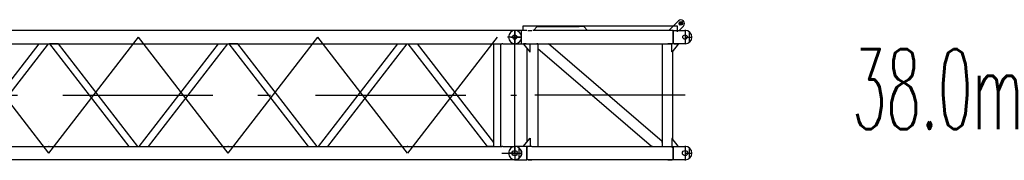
# Model space of a CAD drawing. Extents: x 2278 to 72584, y 12011 to 96322.
# Tile 22 of 29: x 60115 to 72404, y 53882 to 55639. Entities that reach past the tile are written whole.
import ezdxf
from ezdxf.enums import TextEntityAlignment as Align

# ---------------------------------------------------------------- set-up
doc = ezdxf.new("R2010")
doc.units = 0
doc.header["$LTSCALE"] = 62.5
doc.linetypes.add('CENTER', pattern=[50.5, 30, -9, 2.5, -9])
doc.linetypes.add('HIDDEN', pattern=[12.6, 8.4, -4.2])
doc.layers.add('11', color=7, linetype='CONTINUOUS')
doc.layers.add('13', color=216, linetype='CONTINUOUS')
doc.styles.get("Standard").update_dxf_attribs({"font": 'txt', "bigfont": 'bigfont'})

# ---------------------------------------------------------------- blocks, each defined once
blk = doc.blocks.new('*G45')
at = {"layer": '11', "color": 7, "linetype": 'CENTER'}
for p, q in [((54294, 55512), (54294, 55332)), ((66294, 55512), (66294, 55332)), ((54294, 55422), (54204, 55422)), ((54456, 55422), (54294, 55422)), ((54883, 55422), (56002, 53972)), ((56002, 53972), (57122, 55422)), ((58241, 53972), (57122, 55422)), ((58241, 53972), (59360, 55422)), ((60479, 53972), (59360, 55422)), ((60479, 53972), (61598, 55422)), ((62717, 53972), (61598, 55422)), ((62717, 53972), (63836, 55422)), ((64955, 53972), (63836, 55422)), ((66074, 55422), (64955, 53972)), ((66244, 55422), (66384, 55422)), ((54339, 54697), (66317, 54697)), ((54294, 53972), (54204, 53972)), ((54294, 54062), (54294, 53882)), ((54456, 53972), (54294, 53972)), ((66133, 53972), (66294, 53972)), ((66294, 54062), (66294, 53882)), ((66294, 53972), (66384, 53972))]:
    blk.add_line(p, q, dxfattribs=at)
at = {"layer": '11', "color": 7, "linetype": 'CONTINUOUS'}
for p, q in [((54445, 55506), (54299, 55506)), ((66133, 55506), (54455, 55506)), ((66144, 55506), (66133, 55506)), ((66296, 55506), (66144, 55506)), ((54299, 55339), (54445, 55339)), ((54424, 55339), (54349, 55339)), ((54349, 55339), (54349, 55329)), ((54349, 55329), (54424, 55254)), ((54434, 55329), (54424, 55339)), ((54434, 54056), (54434, 55339)), ((54434, 55339), (54507, 55338)), ((54434, 55254), (54434, 55329)), ((54507, 55352), (54507, 54043)), ((54861, 55352), (54507, 55352)), ((54861, 54043), (54861, 55352)), ((54861, 55338), (66133, 55338)), ((54934, 55339), (54934, 54056)), ((55881, 55338), (54934, 54111)), ((55004, 54056), (55994, 55338)), ((55994, 55338), (55881, 55338)), ((56124, 55338), (56011, 55338)), ((56011, 55338), (57000, 54056)), ((57113, 54056), (56124, 55338)), ((57130, 54056), (58120, 55338)), ((58232, 55338), (57243, 54056)), ((58120, 55338), (58232, 55338)), ((58362, 55338), (58249, 55338)), ((58249, 55338), (59239, 54056)), ((59351, 54056), (58362, 55338)), ((59368, 54056), (60358, 55338)), ((60470, 55338), (59481, 54056)), ((60358, 55338), (60470, 55338)), ((60600, 55338), (60488, 55338)), ((60488, 55338), (61477, 54056)), ((61589, 54056), (60600, 55338)), ((61607, 54056), (62596, 55338)), ((62708, 55338), (61719, 54056)), ((62596, 55338), (62708, 55338)), ((62838, 55338), (62726, 55338)), ((62726, 55338), (63715, 54056)), ((63827, 54056), (62838, 55338)), ((63845, 54056), (64834, 55338)), ((64946, 55338), (63957, 54056)), ((64834, 55338), (64946, 55338)), ((65953, 54056), (64964, 55338)), ((64964, 55338), (65076, 55338)), ((65076, 55338), (66030, 54103)), ((66030, 55338), (66030, 54056)), ((66119, 54056), (66119, 55338)), ((66144, 55339), (66133, 55338)), ((66144, 55339), (66296, 55339)), ((54424, 55254), (54434, 55254)), ((54349, 54066), (54424, 54141)), ((54424, 54141), (54434, 54141)), ((54434, 54141), (54434, 54066)), ((56002, 54121), (56002, 54121)), ((58241, 54121), (58241, 54121)), ((60479, 54121), (60479, 54121)), ((66030, 54103), (66030, 54056)), ((54445, 54056), (54299, 54056)), ((54349, 54056), (54349, 54066)), ((54424, 54056), (54349, 54056)), ((54434, 54066), (54424, 54056)), ((54507, 54056), (54434, 54056)), ((54455, 54056), (54445, 54056)), ((54455, 54056), (54507, 54056)), ((54507, 54043), (54861, 54043)), ((54861, 54056), (66133, 54056)), ((56008, 54056), (55996, 54056)), ((58247, 54056), (58235, 54056)), ((60483, 54056), (60473, 54056)), ((62721, 54056), (62711, 54056)), ((64959, 54056), (64949, 54056)), ((66030, 54056), (65953, 54056)), ((66030, 54056), (66119, 54056)), ((66146, 54056), (66133, 54056)), ((66146, 54056), (66296, 54056)), ((54299, 53889), (54445, 53889)), ((54455, 53888), (54445, 53889)), ((66133, 53888), (54455, 53888)), ((66146, 53889), (66133, 53888)), ((66296, 53889), (66146, 53889))]:
    blk.add_line(p, q, dxfattribs=at)
at = {"layer": '11', "color": 7, "linetype": 'HIDDEN'}
for p, q in [((54412, 54056), (54412, 54056)), ((66177, 54056), (66177, 54056))]:
    blk.add_line(p, q, dxfattribs=at)
at = {"layer": '11', "color": 7, "linetype": 'CONTINUOUS'}
for centre, radius in [((54294, 55422), 27), ((66294, 55422), 27), ((54294, 53972), 32.5), ((66294, 53972), 32.5)]:
    blk.add_circle(centre, radius, dxfattribs=at)
for centre, start, end in [((54299, 55422), 90, -90), ((66296, 55422), -90, 90), ((54299, 53972), 90, -90), ((66296, 53972), -90, 90)]:
    blk.add_arc(centre, 83.5, start, end, dxfattribs=at)
blk = doc.blocks.new('*G46')
at = {"layer": '11', "color": 7, "linetype": 'CONTINUOUS'}
for p, q in [((66398, 55506), (66399, 55564)), ((66399, 55564), (68319, 55564)), ((66574, 55553), (66528, 55506)), ((67154, 55553), (66574, 55553)), ((67201, 55506), (67154, 55553)), ((68336, 55624), (68219, 55506)), ((68319, 55564), (68319, 55506)), ((68345, 55506), (68400, 55560)), ((68400, 55618), (68400, 55617)), ((66443, 55506), (66299, 55506)), ((66457, 55506), (66508, 55506)), ((68193, 55506), (66521, 55506)), ((68206, 55506), (68193, 55506)), ((68258, 55506), (68206, 55506)), ((68270, 55506), (68258, 55506)), ((68270, 55506), (68421, 55506)), ((68270, 55339), (68270, 55506)), ((68270, 55506), (68270, 55339)), ((68474, 55358), (68474, 55486)), ((66299, 55339), (66521, 55339)), ((66435, 55338), (66405, 55338)), ((66405, 55338), (66405, 55333)), ((66405, 55333), (66480, 55238)), ((66485, 55238), (66485, 55338)), ((66521, 55338), (68193, 55338)), ((66581, 55338), (66581, 54056)), ((68133, 54117), (66714, 55338)), ((68133, 55338), (68133, 54056)), ((68193, 55338), (68206, 55338)), ((68206, 55338), (68258, 55338)), ((68253, 55238), (68253, 55338)), ((68270, 55339), (68258, 55338)), ((68333, 55333), (68258, 55238)), ((68421, 55339), (68270, 55339)), ((68283, 55338), (68313, 55338)), ((68313, 55338), (68333, 55338)), ((68333, 55338), (68333, 55333)), ((66448, 54115), (66448, 55279)), ((66480, 55238), (66485, 55238)), ((67999, 54056), (66581, 55277)), ((68258, 55238), (68253, 55238)), ((68266, 54147), (68266, 55248)), ((66405, 54061), (66480, 54156)), ((66480, 54156), (66485, 54157)), ((66485, 54157), (66485, 54056)), ((68258, 54156), (68253, 54156)), ((68253, 54156), (68253, 54056)), ((68333, 54061), (68258, 54156)), ((66443, 54056), (66299, 54056)), ((66349, 53908), (66349, 54036)), ((66405, 54056), (66405, 54061)), ((66435, 54056), (66405, 54056)), ((66443, 53889), (66443, 54056)), ((66443, 54056), (66443, 53889)), ((66507, 54056), (66457, 54056)), ((66507, 54056), (66521, 54056)), ((66521, 54056), (68192, 54056)), ((68192, 54056), (68206, 54056)), ((68206, 54056), (68257, 54056)), ((68253, 54056), (68254, 54046)), ((68254, 54046), (68273, 54046)), ((68257, 54056), (68271, 54056)), ((68271, 54056), (68421, 54056)), ((68271, 53889), (68271, 54056)), ((68271, 54056), (68271, 53889)), ((68273, 54046), (68283, 54056)), ((68283, 54056), (68313, 54056)), ((68313, 54056), (68333, 54056)), ((68333, 54056), (68333, 54061)), ((68474, 53908), (68474, 54036)), ((66299, 53889), (66443, 53889)), ((66457, 53888), (66507, 53888)), ((66521, 53888), (66507, 53888)), ((68192, 53888), (66521, 53888)), ((68206, 53888), (68192, 53888)), ((68257, 53888), (68206, 53888)), ((68271, 53889), (68257, 53888)), ((68421, 53889), (68271, 53889))]:
    blk.add_line(p, q, dxfattribs=at)
at = {"layer": '11', "color": 7, "linetype": 'HIDDEN'}
for p, q in [((66574, 55553), (67154, 55553)), ((68319, 55564), (68319, 55489)), ((66374, 55506), (66374, 55339)), ((66417, 55506), (66417, 55506)), ((66443, 55506), (66422, 55506)), ((66457, 55506), (66508, 55506)), ((68258, 55506), (68206, 55506)), ((68303, 55506), (68303, 55506)), ((66581, 55338), (66571, 55338)), ((68133, 55338), (68143, 55339)), ((68258, 55338), (68206, 55338)), ((68133, 54106), (68133, 54117)), ((66417, 54056), (66417, 54056)), ((66443, 54056), (66422, 54056)), ((66458, 54056), (66448, 54056)), ((66507, 54056), (66457, 54056)), ((66571, 54056), (66581, 54057)), ((68013, 54056), (67999, 54056)), ((68143, 54056), (68133, 54056)), ((68206, 54056), (68257, 54056)), ((68303, 54056), (68303, 54056)), ((66422, 53889), (66443, 53889)), ((66449, 53907), (66449, 53907)), ((66507, 53888), (66457, 53888)), ((68206, 53888), (68257, 53888))]:
    blk.add_line(p, q, dxfattribs=at)
at = {"layer": '11', "color": 7, "linetype": 'CENTER'}
for p, q in [((68402, 55626), (68347, 55571)), ((68347, 55611), (68387, 55573)), ((68387, 55611), (68349, 55573)), ((66294, 55332), (66294, 55512)), ((66294, 55332), (66294, 55512)), ((66294, 55506), (66294, 55339)), ((68419, 55512), (68419, 55332)), ((66294, 55422), (66204, 55422)), ((66294, 55422), (66204, 55422)), ((66294, 55422), (66215, 55422)), ((66294, 53972), (66294, 55422)), ((66384, 55422), (66294, 55422)), ((66384, 55422), (66294, 55422)), ((68419, 55422), (68509, 55422)), ((68419, 54697), (66294, 54697)), ((66294, 53972), (66215, 53972)), ((66294, 54062), (66294, 53882)), ((66294, 54056), (66294, 53889)), ((66294, 53972), (66384, 53972)), ((66443, 54056), (66456, 54056)), ((68419, 54062), (68419, 53882)), ((68419, 53972), (68509, 53972))]:
    blk.add_line(p, q, dxfattribs=at)
at = {"layer": '11', "color": 7, "linetype": 'CONTINUOUS'}
for points in [[(66373, 54004), (66374, 54001), (66375, 53998), (66376, 53995), (66377, 53992), (66378, 53989), (66378, 53985), (66379, 53982), (66379, 53979), (66380, 53976), (66380, 53972)], [(66380, 53972), (66380, 53969), (66379, 53966), (66379, 53962), (66378, 53959), (66378, 53956), (66377, 53953), (66376, 53950), (66375, 53946), (66374, 53943), (66373, 53940)], [(66328, 53895), (66325, 53894), (66322, 53893), (66318, 53892), (66315, 53891), (66312, 53890), (66309, 53890), (66306, 53889), (66302, 53889), (66299, 53888), (66296, 53888)]]:
    blk.add_lwpolyline(points, dxfattribs=at)
for centre, radius in [((68368, 55592), 23), ((68368, 55592), 15), ((66294, 55422), 27.5), ((66294, 55422), 27.5), ((66294, 55422), 27.5), ((68419, 55422), 27.5), ((66294, 53972), 33), ((66294, 53972), 33), ((66294, 53972), 32.5), ((66294, 53972), 32.5), ((68419, 53972), 32.5)]:
    blk.add_circle(centre, radius, dxfattribs=at)
for centre, radius, start, end in [((68368, 55592), 45, -44.9984, 135.0016), ((66299, 55422), 83.5, 90.0047, -89.9953), ((68421, 55422), 83.5, -89.9953, 90.0047), ((66299, 53972), 83.5, 90.0047, -89.9953), ((66296, 53972), 83.4, 67.4987, 90.0108), ((66296, 53972), 83.6, 45.0185, 67.4894), ((66296, 53972), 83.5, 22.4949, 44.988), ((68421, 53972), 83.5, -89.9953, 89.9964), ((66296, 53972), 83.4, -67.5039, -44.9843), ((66296, 53972), 83.5, -45.014, -22.5025)]:
    blk.add_arc(centre, radius, start, end, dxfattribs=at)

msp = doc.modelspace()

# ---------------------------------------------------------------- block references
at = {"layer": '11', "color": 7, "linetype": 'CONTINUOUS'}
for name in ['*G46', '*G45']:
    msp.add_blockref(name, (0, 0), dxfattribs=at)

# ---------------------------------------------------------------- texts
at = {"layer": '13', "color": 216, "linetype": 'CONTINUOUS', "width": 0.5}
msp.add_text('38.0m', height=1000, dxfattribs=at).set_placement((70505, 53972), align=Align.BOTTOM_LEFT)

doc.saveas('drawing.dxf')
